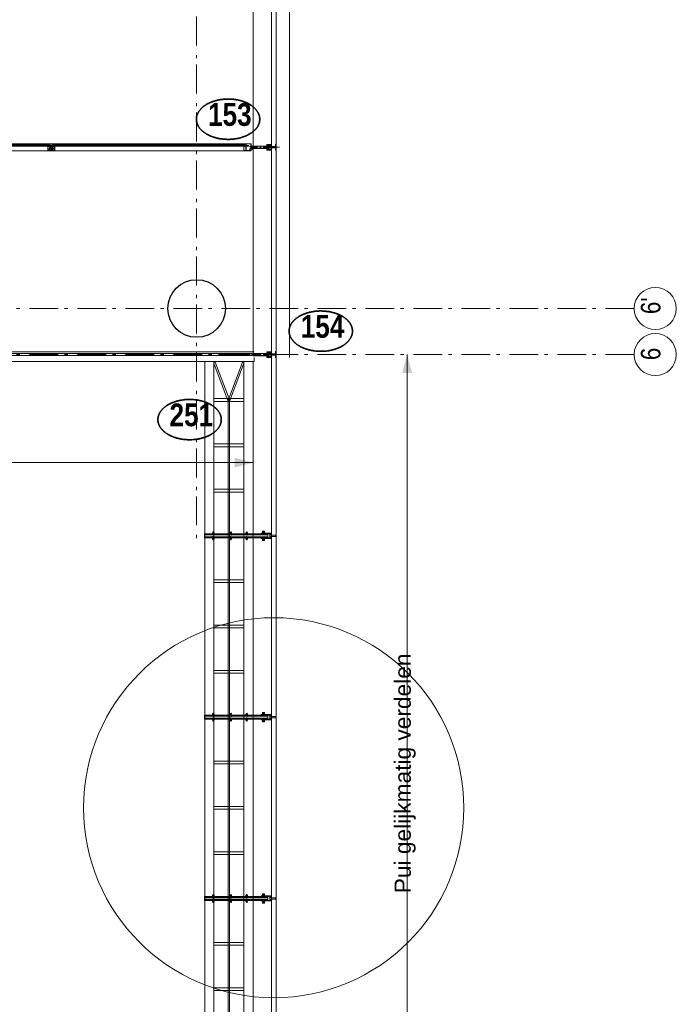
# Model space of a CAD drawing. Header units: millimetres. Extents: x 293454 to 524618, y 211738 to 307297.
# Tile 137 of 152: x 511243 to 516942, y 252253 to 260801. Entities that reach past the tile are written whole.
import ezdxf
from ezdxf.enums import TextEntityAlignment as Align

# ---------------------------------------------------------------- set-up
doc = ezdxf.new("R2010")
doc.units = ezdxf.units.MM
doc.header["$LTSCALE"] = 400
doc.header["$PDMODE"] = 3
doc.header["$PDSIZE"] = 15
for name, pattern in [('STYLE_06', [1.041641, 0.625, -0.208282, 0.069427, -0.138931]), ('STYLE_15', [0.240945, 0.11811, -0.059055, 0.004724, -0.059055]), ('STYLE_16', [0.177165, 0.11811, -0.059055]), ('STYLE_21', [0.138889, 0.069444, -0.069444])]:
    doc.linetypes.add(name, pattern=pattern)
for name, color, linetype, lineweight in [('Buitenkozijnen', 140, 'Continuous', 15), ('Detailaanduiding', 5, 'Continuous', 70), ('mat-baksteen', 5, 'Continuous', 25), ('mat-beton (ihwg)', 5, 'Continuous', 25), ('mat-glas-vert', 5, 'Continuous', 15), ('MAT-kit', 140, 'Continuous', 5), ('mat-kunststof', 43, 'Continuous', 9), ('mat-staal', 5, 'Continuous', 25), ('None', 7, 'Continuous', 9), ('Tekst', 140, 'Continuous', 15)]:
    doc.layers.add(name, color=color, linetype=linetype, lineweight=lineweight)
doc.styles.add('Arial', font='arial.ttf', dxfattribs={"height": 211.666667})
doc.styles.add('Arial Narrow', font='ARIALN.TTF', dxfattribs={"height": 222.25})
doc.styles.add('Arial Narrow (bold)', font='ARIALNB.TTF', dxfattribs={"height": 172.861111})
doc.styles.get("Standard").update_dxf_attribs({"font": 'arial.ttf'})

# ---------------------------------------------------------------- blocks, each defined once
blk = doc.blocks.new('*U336')
at = {"layer": 'None', "color": 8, "linetype": 'Continuous', "lineweight": 5}
for p, q in [((51021.6, 2785), (51021.6, -5055)), ((51101.6, 2785), (51101.6, -5055)), ((51361.6, 2785), (51361.6, -5055)), ((51441.6, 2785), (51441.6, -5055))]:
    blk.add_line(p, q, dxfattribs=at)
for points in [[(51238.4, 2450.3), (51113.5, 2785), (51101.6, 2785), (51101.6, 2774.6), (51225.1, 2443.7)], [(51238.1, 2443.7), (51361.6, 2774.6), (51361.6, 2785), (51349.6, 2785), (51224.7, 2450.3)], [(51101.6, 2468.7), (51361.6, 2468.7), (51361.6, 2443.7), (51101.6, 2443.7)], [(51101.6, 2468.7), (51361.6, 2468.7), (51361.6, 2443.7), (51101.6, 2443.7)], [(51225.1, -4639.3), (51238.1, -4639.3), (51238.1, 2468.7), (51225.1, 2468.7)], [(51101.6, 2075.2), (51361.6, 2075.2), (51361.6, 2050.2), (51101.6, 2050.2)], [(51101.6, 1681.7), (51361.6, 1681.7), (51361.6, 1656.7), (51101.6, 1656.7)], [(51101.6, 894.7), (51361.6, 894.7), (51361.6, 869.7), (51101.6, 869.7)], [(51101.6, 894.7), (51361.6, 894.7), (51361.6, 869.7), (51101.6, 869.7)], [(51101.6, 501.2), (51361.6, 501.2), (51361.6, 476.2), (51101.6, 476.2)], [(51101.6, 107.7), (51361.6, 107.7), (51361.6, 82.7), (51101.6, 82.7)], [(51101.6, -679.3), (51361.6, -679.3), (51361.6, -704.3), (51101.6, -704.3)], [(51101.6, -1072.8), (51361.6, -1072.8), (51361.6, -1097.8), (51101.6, -1097.8)], [(51101.6, -1466.3), (51361.6, -1466.3), (51361.6, -1491.3), (51101.6, -1491.3)], [(51101.6, -2253.3), (51361.6, -2253.3), (51361.6, -2278.3), (51101.6, -2278.3)], [(51101.6, -2646.8), (51361.6, -2646.8), (51361.6, -2671.8), (51101.6, -2671.8)], [(51101.6, -3040.3), (51361.6, -3040.3), (51361.6, -3065.3), (51101.6, -3065.3)], [(51101.6, -3827.3), (51361.6, -3827.3), (51361.6, -3852.3), (51101.6, -3852.3)], [(51101.6, -4220.8), (51361.6, -4220.8), (51361.6, -4245.8), (51101.6, -4245.8)], [(51238.4, -4621), (51225.1, -4614.3), (51101.6, -4945.2), (51101.6, -4987.7)], [(51101.6, -4614.3), (51361.6, -4614.3), (51361.6, -4639.3), (51101.6, -4639.3)], [(51238.1, -4614.3), (51224.7, -4621), (51361.6, -4987.7), (51361.6, -4945.2)], [(51101.6, -5007.8), (51361.6, -5007.8), (51361.6, -5032.8), (51101.6, -5032.8)]]:
    blk.add_lwpolyline(points, close=True, dxfattribs=at)
blk = doc.blocks.new('*U172')
at = {"layer": 'None', "color": 8, "lineweight": 5, "flags": 128}
for points in [[(-5, -154.3), (-5, -154.3, 0.414214), (-5.5, -154.8), (-5.5, -172.5), (-5.5, -172.5, 0.414214), (-5, -173), (-4, -173), (-4, -173, 0.414214), (-3.5, -172.5), (-3.5, -172.5, 0.414214), (-4, -172), (-4.5, -172), (-4.5, -168.8), (-4.5, -168.8, -0.414214), (-4, -168.3), (-2.7, -168.3), (-2.7, -168.3, 0.221695), (-1.9, -167.9), (-0.8, -166.5), (-0.8, -166.5, -0.466308), (0.8, -166.5), (2, -167.9), (2, -167.9, 0.221695), (2.7, -168.3), (4, -168.3), (4, -168.3, -0.414214), (4.5, -168.8), (4.5, -172), (4, -172), (4, -172, 0.414214), (3.5, -172.5), (3.5, -172.5, 0.414214), (4, -173), (5, -173), (5, -173, 0.414214), (5.5, -172.5), (5.5, -154.8), (5.5, -154.8, 0.414214), (5, -154.3), (4.7, -154.3), (4.7, -155), (4.7, -155, -0.414214), (4.4, -155.3), (4.1, -155.3), (4.1, -155.3, -0.414214), (3.3, -154.5), (3.3, -150.6), (3.3, -150.6, -0.414214), (4.1, -149.8), (4.4, -149.8), (4.4, -149.8, -0.414214), (4.7, -150.1), (4.7, -150.8), (5, -150.8), (5, -150.8, 0.414214), (5.5, -150.3), (5.5, -137.6), (5.5, -137.6, 0.351868), (5.3, -137.3), (5.3, -137.3, 0.351868), (4.9, -137.5), (4.1, -139.2), (4.1, -139.2, 0.314902), (4.2, -139.4), (4.5, -139.7), (4.5, -139.7, -0.198912), (4.5, -139.9), (4.5, -140.1), (4.5, -140.1, -0.198912), (4.5, -140.3), (4.2, -140.6), (4.2, -140.6, 0.414214), (4.2, -140.8), (4.5, -141.1), (4.5, -141.1, -0.198912), (4.5, -141.3), (4.5, -141.5), (4.5, -141.5, -0.198912), (4.5, -141.7), (4.2, -142), (4.2, -142, 0.414214), (4.2, -142.2), (4.5, -142.5), (4.5, -142.5, -0.198912), (4.5, -142.7), (4.5, -143.2), (4.5, -143.2, -0.087489), (4.5, -143.3), (4.2, -144.1), (4.2, -148.5), (4.2, -148.5, -0.414214), (3.9, -148.8), (-3.9, -148.8), (-3.9, -148.8, -0.414214), (-4.2, -148.5), (-4.2, -144.1), (-4.5, -143.3), (-4.5, -143.3, -0.087489), (-4.5, -143.2), (-4.5, -142.7), (-4.5, -142.7, -0.198912), (-4.4, -142.5), (-4.1, -142.2), (-4.1, -142.2, 0.414214), (-4.1, -142), (-4.4, -141.7), (-4.4, -141.7, -0.198912), (-4.5, -141.5), (-4.5, -141.3), (-4.5, -141.3, -0.198912), (-4.4, -141.1), (-4.1, -140.8), (-4.1, -140.8, 0.414214), (-4.1, -140.6), (-4.4, -140.3), (-4.4, -140.3, -0.198912), (-4.5, -140.1), (-4.5, -139.9), (-4.5, -139.9, -0.198912), (-4.4, -139.7), (-4.1, -139.4), (-4.1, -139.4, 0.314902), (-4.1, -139.2), (-4.9, -137.5), (-4.9, -137.5, 0.351868), (-5.3, -137.3), (-5.3, -137.3, 0.351868), (-5.5, -137.6), (-5.5, -150.3), (-5.5, -150.3, 0.414214), (-5, -150.8), (-4.7, -150.8), (-4.7, -150.1), (-4.7, -150.1, -0.414214), (-4.4, -149.8), (-4.1, -149.8), (-4.1, -149.8, -0.414214), (-3.3, -150.6), (-3.3, -154.5), (-3.3, -154.5, -0.414214), (-4.1, -155.3), (-4.4, -155.3), (-4.4, -155.3, -0.414214), (-4.7, -155), (-4.7, -154.3)], [(-4.5, -161.7, -0.414214), (-4, -161.2), (-2.7, -161.2), (-2.7, -161.2, 0.414214), (-2.5, -161), (-2.5, -160.4), (-2.5, -160.4, 0.414214), (-2.7, -160.2), (-4, -160.2), (-4, -160.2, -0.414214), (-4.5, -159.7), (-4.5, -156.8), (-4.5, -156.8, -0.414214), (-4, -156.3), (4, -156.3), (4, -156.3, -0.414214), (4.5, -156.8), (4.5, -159.7), (4.5, -159.7, -0.414214), (4, -160.2), (2.7, -160.2), (2.7, -160.2, 0.414214), (2.5, -160.4), (2.5, -161), (2.5, -161, 0.414214), (2.7, -161.2), (4, -161.2), (4, -161.2, -0.414214), (4.5, -161.7), (4.5, -166.8), (4.5, -166.8, -0.414214), (4, -167.3), (3, -167.3), (3, -167.3, -0.221695), (2.6, -167.1), (1.5, -165.9), (1.5, -165.9, 0.466308), (-1.5, -165.9), (-2.6, -167.1), (-2.6, -167.1, -0.221695), (-2.9, -167.3), (-4, -167.3), (-4, -167.3, -0.414214), (-4.5, -166.8), (-4.5, -161.7)], [(-1.8, -149.8, 0.414214), (-2.3, -150.3), (-2.3, -155.1), (-2.3, -155.1, 0.414214), (-2.1, -155.3), (2.1, -155.3), (2.1, -155.3, 0.414214), (2.3, -155.1), (2.3, -150.3), (2.3, -150.3, 0.414214), (1.8, -149.8), (-1.8, -149.8)]]:
    blk.add_lwpolyline(points, format="xyb", close=True, dxfattribs=at)
blk = doc.blocks.new('*U173')
at = {"layer": 'None', "color": 8, "lineweight": 5, "flags": 128}
for points in [[(-13.5, -182.8), (-13.5, -181.9), (-14.5, -181.1), (-14.5, -181.1, 0.36397), (-14.9, -181.1), (-14.9, -181.1), (-15.4, -181.5), (-15.4, -181.5, -0.36397), (-15.8, -181.5), (-15.8, -181.5), (-16.3, -181.1), (-16.3, -181.1, 0.36397), (-16.7, -181.1), (-16.7, -181.1), (-17.2, -181.5), (-17.2, -181.5, -0.36397), (-17.6, -181.5), (-17.6, -181.5), (-18.1, -181.1), (-18.1, -181.1, 0.36397), (-18.5, -181.1), (-18.5, -181.1), (-19, -181.5), (-19, -181.5, -0.36397), (-19.4, -181.5), (-19.4, -181.5), (-19.9, -181.1), (-19.9, -181.1, 0.36397), (-20.3, -181.1), (-20.3, -181.1), (-20.8, -181.5), (-20.8, -181.5, -0.36397), (-21.2, -181.5), (-21.2, -181.5), (-21.7, -181.1), (-21.7, -181.1, 0.36397), (-22.1, -181.1), (-22.1, -181.1), (-22.4, -181.3), (-23.2, -181.3), (-23.5, -181.1), (-23.5, -181.1, 0.36397), (-23.9, -181.1), (-23.9, -181.1), (-24.2, -181.3), (-24.5, -181.3), (-24.5, -181.3, -0.267949), (-24.8, -181.2), (-24.8, -181.2), (-24.9, -180.9), (-24.9, -180.9, 0.339454), (-25.3, -180.7), (-25.3, -180.7, 0.339454), (-25.5, -181), (-25.5, -181), (-25.5, -184.4), (-25.5, -184.4, 0.414214), (-25.2, -184.7), (-25.2, -184.7), (-24.3, -184.7), (-24.3, -184.7, 0.414214), (-24, -184.4), (-24, -184.4), (-24, -182.7), (-24, -182.7, 0.236068), (-24.1, -182.5), (-24.1, -182.5), (-24.1, -182.5, -0.548276), (-24, -182.2), (-24, -182.2, -0.548276), (-23.8, -182.4), (-23.8, -182.4), (-23.8, -182.4, 0.250388), (-23.6, -182.3), (-23.6, -182.3), (-22.8, -182.3), (-22.8, -182.3, -0.414214), (-22.5, -182.6), (-22.5, -182.6), (-22.5, -183.3), (-22.5, -183.3, 0.414214), (-22.2, -183.6), (-22.2, -183.6), (-22, -183.6), (-22, -183.6, 0.131652), (-21.8, -183.5), (-21.8, -183.5), (-20.5, -182.8), (-13.5, -182.8)], [(-6, -180.7), (-6, -180.7, -0.388879), (-8.7, -183.2), (-8.7, -183.2), (-20.4, -183.2), (-21.6, -183.9), (-22.9, -183.9), (-22.9, -182.7), (-23.8, -182.7), (-23.8, -184.8), (23.8, -184.8), (23.8, -182.7), (22.9, -182.7), (22.9, -183.9), (21.7, -183.9), (20.4, -183.2), (8.7, -183.2), (8.7, -183.2, -0.388879), (6, -180.7), (6, -180.7), (5.3, -173.2), (2.5, -173.2), (2.5, -171.2), (-2.5, -171.2), (-2.5, -173.2), (-5.3, -173.2), (-6, -180.7)], [(13.5, -182.8), (13.5, -181.9), (14.5, -181.1), (14.5, -181.1, -0.36397), (14.9, -181.1), (14.9, -181.1), (15.4, -181.5), (15.4, -181.5, 0.36397), (15.8, -181.5), (15.8, -181.5), (16.3, -181.1), (16.3, -181.1, -0.36397), (16.7, -181.1), (16.7, -181.1), (17.2, -181.5), (17.2, -181.5, 0.36397), (17.6, -181.5), (17.6, -181.5), (18.1, -181.1), (18.1, -181.1, -0.36397), (18.5, -181.1), (18.5, -181.1), (19, -181.5), (19, -181.5, 0.36397), (19.4, -181.5), (19.4, -181.5), (19.9, -181.1), (19.9, -181.1, -0.36397), (20.3, -181.1), (20.3, -181.1), (20.8, -181.5), (20.8, -181.5, 0.36397), (21.2, -181.5), (21.2, -181.5), (21.7, -181.1), (21.7, -181.1, -0.36397), (22.1, -181.1), (22.1, -181.1), (22.4, -181.3), (23.2, -181.3), (23.5, -181.1), (23.5, -181.1, -0.36397), (23.9, -181.1), (23.9, -181.1), (24.2, -181.3), (24.5, -181.3), (24.5, -181.3, 0.267949), (24.8, -181.2), (24.8, -181.2), (25, -180.9), (25, -180.9, -0.339454), (25.3, -180.7), (25.3, -180.7, -0.339454), (25.5, -181), (25.5, -181), (25.5, -184.4), (25.5, -184.4, -0.414214), (25.2, -184.7), (25.2, -184.7), (24.3, -184.7), (24.3, -184.7, -0.414214), (24, -184.4), (24, -184.4), (24, -182.7), (24, -182.7, -0.236068), (24.1, -182.5), (24.1, -182.5), (24.1, -182.5, 0.548276), (24.1, -182.2), (24.1, -182.2, 0.548276), (23.9, -182.4), (23.9, -182.4), (23.9, -182.4, -0.250388), (23.6, -182.3), (23.6, -182.3), (22.8, -182.3), (22.8, -182.3, 0.414214), (22.5, -182.6), (22.5, -182.6), (22.5, -183.3), (22.5, -183.3, -0.414214), (22.2, -183.6), (22.2, -183.6), (22, -183.6), (22, -183.6, -0.131652), (21.8, -183.5), (21.8, -183.5), (20.5, -182.8), (13.5, -182.8)]]:
    blk.add_lwpolyline(points, format="xyb", close=True, dxfattribs=at)
blk = doc.blocks.new('verticale stijl 150x50 UV')
at = {"layer": 'None', "color": 8, "linetype": 'STYLE_15', "lineweight": 5}
blk.add_line((0, -216), (0, 35), dxfattribs=at)
at = {"layer": 'None', "color": 8, "lineweight": 5}
for p, q in [((-25.6, -142.7), (-25.6, -142.7)), ((-25.6, -144.4), (-25.6, -144.4)), ((-24.8, -133.4), (-24.8, -133.4)), ((-24.8, -134.2), (-24.8, -134.2)), ((-24.8, -135), (-24.8, -135)), ((-24.8, -135.8), (-24.8, -135.8)), ((-24.8, -136.6), (-24.8, -136.6)), ((-24.8, -137.4), (-24.8, -137.4)), ((-24.8, -138.3), (-24.8, -138.3)), ((-24.8, -139.1), (-24.8, -139.1)), ((-24.8, -139.9), (-24.8, -139.9)), ((-24.8, -140.7), (-24.8, -140.7)), ((-24.8, -141.5), (-24.8, -141.5)), ((-24.8, -142.3), (-24.8, -142.3)), ((-24.8, -143.1), (-24.8, -143.1)), ((-24.8, -144.8), (-24.8, -144.8)), ((-24, -133), (-24, -133)), ((-24, -133.8), (-24, -133.8)), ((-24, -134.6), (-24, -134.6)), ((-24, -135.4), (-24, -135.4)), ((-24, -136.2), (-24, -136.2)), ((-24, -137), (-24, -137)), ((-24, -137.9), (-24, -137.9)), ((-24, -138.7), (-24, -138.7)), ((-24, -139.5), (-24, -139.5)), ((-24, -140.3), (-24, -140.3)), ((-24, -141.1), (-24, -141.1)), ((-24, -141.9), (-24, -141.9)), ((-24, -142.7), (-24, -142.7)), ((-24, -144.4), (-24, -144.4)), ((-23.2, -133.4), (-23.2, -133.4)), ((-23.2, -134.2), (-23.2, -134.2)), ((-23.2, -135), (-23.2, -135)), ((-23.2, -135.8), (-23.2, -135.8)), ((-23.2, -136.6), (-23.2, -136.6)), ((-23.2, -137.4), (-23.2, -137.4)), ((-23.2, -138.3), (-23.2, -138.3)), ((-23.2, -139.1), (-23.2, -139.1)), ((-23.2, -139.9), (-23.2, -139.9)), ((-23.2, -140.7), (-23.2, -140.7)), ((-23.2, -141.5), (-23.2, -141.5)), ((-23.2, -144.8), (-23.2, -144.8)), ((-22.4, -133), (-22.4, -133)), ((-22.4, -133.8), (-22.4, -133.8)), ((-22.4, -134.6), (-22.4, -134.6)), ((-22.4, -140.3), (-22.4, -140.3)), ((-22.4, -141.1), (-22.4, -141.1)), ((-22.4, -144.4), (-22.4, -144.4)), ((-21.6, -126.9), (-21.6, -126.9)), ((-21.6, -127.7), (-21.6, -127.7)), ((-21.6, -128.5), (-21.6, -128.5)), ((-21.6, -129.3), (-21.6, -129.3)), ((-21.6, -130.1), (-21.6, -130.1)), ((-21.6, -130.9), (-21.6, -130.9)), ((-21.6, -131.8), (-21.6, -131.8)), ((-21.6, -132.6), (-21.6, -132.6)), ((-21.6, -133.4), (-21.6, -133.4)), ((-21.6, -134.2), (-21.6, -134.2)), ((-21.6, -135), (-21.6, -135)), ((-21.6, -139.9), (-21.6, -139.9)), ((-21.6, -140.7), (-21.6, -140.7)), ((-21.6, -141.5), (-21.6, -141.5)), ((-21.6, -144.8), (-21.6, -144.8)), ((-20.7, -126.5), (-20.7, -126.5)), ((-20.7, -128.9), (-20.7, -128.9)), ((-20.7, -129.7), (-20.7, -129.7)), ((-20.7, -130.5), (-20.7, -130.5)), ((-20.7, -131.4), (-20.7, -131.4)), ((-20.7, -132.2), (-20.7, -132.2)), ((-20.7, -133), (-20.7, -133)), ((-20.7, -133.8), (-20.7, -133.8)), ((-20.7, -134.6), (-20.7, -134.6)), ((-20.7, -135.4), (-20.7, -135.4)), ((-20.7, -136.2), (-20.7, -136.2)), ((-20.7, -137), (-20.7, -137)), ((-20.7, -137.9), (-20.7, -137.9)), ((-20.7, -138.7), (-20.7, -138.7)), ((-20.7, -139.5), (-20.7, -139.5)), ((-20.7, -140.3), (-20.7, -140.3)), ((-20.7, -141.1), (-20.7, -141.1)), ((-20.7, -144.4), (-20.7, -144.4)), ((-19.9, -126.1), (-19.9, -126.1)), ((-19.9, -130.1), (-19.9, -130.1)), ((-19.9, -130.9), (-19.9, -130.9)), ((-19.9, -131.8), (-19.9, -131.8)), ((-19.9, -132.6), (-19.9, -132.6)), ((-19.9, -133.4), (-19.9, -133.4)), ((-19.9, -134.2), (-19.9, -134.2)), ((-19.9, -135), (-19.9, -135)), ((-19.9, -135.8), (-19.9, -135.8)), ((-19.9, -136.6), (-19.9, -136.6)), ((-19.9, -137.4), (-19.9, -137.4)), ((-19.9, -138.3), (-19.9, -138.3)), ((-19.9, -139.1), (-19.9, -139.1)), ((-19.9, -139.9), (-19.9, -139.9)), ((-19.9, -140.7), (-19.9, -140.7)), ((-19.9, -141.5), (-19.9, -141.5)), ((-19.9, -142.3), (-19.9, -142.3)), ((-19.9, -143.1), (-19.9, -143.1)), ((-19.9, -143.9), (-19.9, -143.9)), ((-19.1, -126.5), (-19.1, -126.5)), ((-19.1, -127.3), (-19.1, -127.3)), ((-19.1, -128.9), (-19.1, -128.9)), ((-19.1, -129.7), (-19.1, -129.7)), ((-19.1, -130.5), (-19.1, -130.5)), ((-19.1, -131.4), (-19.1, -131.4)), ((-19.1, -132.2), (-19.1, -132.2)), ((-19.1, -133), (-19.1, -133)), ((-19.1, -133.8), (-19.1, -133.8)), ((-19.1, -134.6), (-19.1, -134.6)), ((-19.1, -140.3), (-19.1, -140.3)), ((-19.1, -141.1), (-19.1, -141.1)), ((-19.1, -141.9), (-19.1, -141.9)), ((-18.3, -127.7), (-18.3, -127.7)), ((-18.3, -128.5), (-18.3, -128.5)), ((-18.3, -129.3), (-18.3, -129.3)), ((-18.3, -133.4), (-18.3, -133.4)), ((-18.3, -134.2), (-18.3, -134.2)), ((-18.3, -135), (-18.3, -135)), ((-18.3, -139.9), (-18.3, -139.9)), ((-18.3, -140.7), (-18.3, -140.7)), ((-18.3, -141.5), (-18.3, -141.5)), ((-18.3, -142.3), (-18.3, -142.3)), ((-17.5, -133), (-17.5, -133)), ((-17.5, -133.8), (-17.5, -133.8)), ((-17.5, -134.6), (-17.5, -134.6)), ((-17.5, -135.4), (-17.5, -135.4)), ((-17.5, -136.2), (-17.5, -136.2)), ((-17.5, -137), (-17.5, -137)), ((-17.5, -137.9), (-17.5, -137.9)), ((-17.5, -138.7), (-17.5, -138.7)), ((-17.5, -139.5), (-17.5, -139.5)), ((-17.5, -140.3), (-17.5, -140.3)), ((-17.5, -141.1), (-17.5, -141.1)), ((-17.5, -141.9), (-17.5, -141.9)), ((-17.5, -142.7), (-17.5, -142.7)), ((-16.7, -133.4), (-16.7, -133.4)), ((-16.7, -134.2), (-16.7, -134.2)), ((-16.7, -135), (-16.7, -135)), ((-16.7, -135.8), (-16.7, -135.8)), ((-16.7, -136.6), (-16.7, -136.6)), ((-16.7, -137.4), (-16.7, -137.4)), ((-16.7, -138.3), (-16.7, -138.3)), ((-16.7, -139.1), (-16.7, -139.1)), ((-16.7, -139.9), (-16.7, -139.9)), ((-16.7, -140.7), (-16.7, -140.7)), ((-16.7, -141.5), (-16.7, -141.5)), ((-16.7, -142.3), (-16.7, -142.3)), ((-16.7, -143.1), (-16.7, -143.1)), ((-15.9, -141.1), (-15.9, -141.1)), ((-15.9, -141.9), (-15.9, -141.9)), ((-15.9, -142.7), (-15.9, -142.7)), ((-15.9, -144.4), (-15.9, -144.4)), ((-15.1, -142.3), (-15.1, -142.3)), ((-15.1, -143.1), (-15.1, -143.1)), ((-15.1, -143.9), (-15.1, -143.9)), ((-15.1, -144.8), (-15.1, -144.8)), ((-14.2, -141.9), (-14.2, -141.9)), ((-14.2, -142.7), (-14.2, -142.7)), ((-14.2, -143.5), (-14.2, -143.5)), ((-14.2, -144.4), (-14.2, -144.4)), ((-13.4, -143.1), (-13.4, -143.1)), ((-13.4, -143.9), (-13.4, -143.9))]:
    blk.add_line(p, q, dxfattribs=at)
at = {"layer": 'None', "color": 8, "linetype": 'STYLE_16', "lineweight": 5}
for p, q in [((-2.2, -155.1), (0, -154.5)), ((-2.2, -156.7), (-2.2, -155.1)), ((-1.5, -156.9), (-1.5, -155)), ((-1, -157), (-1, -155.1)), ((2.3, -155.1), (0, -154.5)), ((1, -157), (1, -155.1)), ((1.5, -156.9), (1.5, -155)), ((2.3, -156.7), (2.3, -155.1))]:
    blk.add_line(p, q, dxfattribs=at)
at = {"layer": 'None', "color": 8, "linetype": 'Continuous', "lineweight": 5, "flags": 128}
for points in [[(-10, 15.4), (10, 15.4), (10, -104.8), (25, -104.8), (25, -116.8), (-25, -116.8), (-25, -104.8), (-10, -104.8)], [(-8, 13.4), (-8, -104.8), (8, -104.8), (8, 13.4)], [(8, -106.8), (-8, -106.8), (-23, -106.8), (-23, -114.8), (23, -114.8), (23, -106.8)]]:
    blk.add_lwpolyline(points, close=True, dxfattribs=at)
at = {"layer": 'None', "color": 8, "lineweight": 5, "flags": 128}
for points in [[(-14.8, -144.8), (-14.8, -144.8, 0.390793), (-13.2, -143.5), (-13.2, -143.5, 0.390793), (-14.4, -141.8), (-14.4, -141.8, -0.352623), (-16, -139.9), (-16, -133.1), (-16, -133.1, 0.414214), (-16.3, -132.8), (-17.6, -132.8), (-18.1, -133), (-18.1, -133, -0.520293), (-18.3, -132.8), (-18.3, -130.1), (-18.2, -130), (-18.2, -128), (-18.2, -128, -0.577863), (-18.1, -127.7), (-18, -127.7), (-18, -127.7, 0.366605), (-17.7, -127.5), (-17.7, -127.5, 0.366605), (-17.9, -127.1), (-17.9, -127.1, -0.130834), (-19.2, -126.1), (-19.2, -126.1, 0.439074), (-20.7, -126.1), (-20.7, -126.1, -0.133252), (-22, -127.1), (-22, -127.1, 0.366605), (-22.2, -127.5), (-22.2, -127.5, 0.366605), (-21.9, -127.7), (-21.8, -127.7), (-21.8, -127.7, -0.577455), (-21.8, -128), (-21.8, -130), (-21.6, -130.1), (-21.6, -132.8), (-21.6, -132.8, -0.52048), (-21.9, -133), (-22.4, -132.8), (-24.7, -132.8), (-24.7, -132.8, 0.414214), (-25, -133.1), (-25, -140.9), (-25, -140.9, -0.255976), (-25.9, -142.6), (-25.9, -142.6, 0.749676), (-25.3, -144.8), (-21.2, -144.8), (-21.2, -144.8, 0.414214), (-19.2, -142.8), (-19.2, -142.8, -0.402808), (-18.7, -142.3), (-18.7, -142.3, -0.402808), (-18.2, -142.8), (-18.2, -142.8, 0.233259), (-18, -143.1), (-14.6, -143.6), (-14.6, -143.6, -0.419014), (-14.5, -143.7), (-14.5, -143.7, -0.419014), (-14.6, -143.8), (-16, -143.8), (-16, -143.8, 0.414214), (-16.5, -144.3), (-16.5, -144.3, 0.414214), (-16, -144.8)], [(-23.2, -141.6), (-23.2, -141.6, 0.418874), (-23.7, -142.1), (-23.7, -142.1, -0.396568), (-25.3, -143.4), (-25.3, -143.4, 0.437017), (-25.7, -143.7), (-25.7, -143.7, 0.437017), (-25.4, -144), (-21.9, -144), (-21.9, -144, 0.263556), (-20.2, -143), (-20.2, -143, 0.552342), (-20.8, -141.8)], [(25, -132.6), (25, -116.8), (23.1, -116.8), (-23.1, -116.8), (-25, -116.8), (-25, -132.6), (-22.1, -132.6), (-22.1, -128), (-22.6, -128), (-22.6, -126.6), (-22.1, -126.6), (-22.1, -124.7), (-21.9, -124.5), (-21.9, -120.3), (-21.9, -120.3, -0.414214), (-20.2, -118.6), (-20.1, -118.6), (-20.1, -118.6, -0.414214), (-18.4, -120.3), (-18.4, -124.5), (-18.2, -124.7), (-18.2, -126.6), (-17.7, -126.6), (-17.7, -128), (-18.2, -128), (-18.2, -132.6), (-16.3, -132.6), (-16.3, -119.8), (-16.3, -119.8, -0.414214), (-15.1, -118.6), (-15.1, -118.6), (-6.5, -118.6), (-6.5, -118.6, -0.414214), (-5.3, -119.8), (-5.3, -136.8), (-3.9, -136.8), (-3.9, -139.6), (-4.3, -140), (-3.9, -140.4), (-3.9, -141), (-4.3, -141.4), (-3.9, -141.8), (-3.9, -142.4), (-4.3, -142.8), (-3.9, -143.8), (-3.9, -148.6), (-2.2, -148.6), (-2.2, -137.8), (-2.2, -137.8, -0.414214), (0, -135.6), (0, -135.6), (0, -135.6, -0.414214), (2.2, -137.8), (2.2, -148.6), (3.9, -148.6), (3.9, -143.8), (4.3, -142.8), (3.9, -142.4), (3.9, -141.8), (4.3, -141.4), (3.9, -141), (3.9, -140.4), (4.3, -140), (3.9, -139.6), (3.9, -136.8), (5.4, -136.8), (5.4, -119.8), (5.4, -119.8, -0.414214), (6.6, -118.6), (6.6, -118.6), (15.1, -118.6), (15.1, -118.6, -0.414214), (16.3, -119.8), (16.3, -132.6), (18.2, -132.6), (18.2, -128), (17.7, -128), (17.7, -126.6), (18.2, -126.6), (18.2, -124.7), (18.5, -124.5), (18.5, -120.3), (18.5, -120.3, -0.414214), (20.2, -118.6), (20.2, -118.6), (20.2, -118.6, -0.414214), (21.9, -120.3), (21.9, -124.5), (22.1, -124.7), (22.1, -126.6), (22.6, -126.6), (22.6, -128), (22.1, -128), (22.1, -132.6)], [(-23, -135.9), (-23, -135.9, -0.414214), (-22.1, -135), (-22.1, -135, -0.414214), (-21.3, -135.9), (-21.3, -138.8), (-21.3, -138.8, -0.414214), (-22.1, -139.6), (-22.1, -139.6, -0.414214), (-23, -138.8)], [(-21, -127.8, -0.29188), (-20.8, -127.3), (-20.3, -126.9), (-20.3, -126.9, -0.344328), (-19.7, -126.9), (-19.2, -127.3), (-19.2, -127.3, -0.29188), (-19, -127.8), (-19.4, -129.5), (-19.4, -129.5, -0.348796), (-20, -130), (-20, -130, -0.348796), (-20.6, -129.5), (-21, -127.8)], [(-18.8, -139.6, -0.414214), (-19.7, -138.8), (-19.7, -135.9), (-19.7, -135.9, -0.414214), (-18.8, -135), (-18.8, -135, -0.414214), (-18, -135.9), (-18, -138.8), (-18, -138.8, -0.414214), (-18.8, -139.6)], [(0, -157.1), (0, -157.1, -0.163834), (-4.3, -155.6), (-4.3, -155.6), (-4.3, -155.6, -0.234469), (-4.7, -154.8), (-4.7, -154.8), (-4.7, -153.6), (4.8, -153.6), (4.8, -154.8), (4.8, -154.8, -0.234469), (4.4, -155.6), (4.4, -155.6), (4.4, -155.6, -0.163834), (0, -157.1), (0, -157.1)], [(14.8, -144.8), (14.8, -144.8, -0.390793), (13.3, -143.5), (13.3, -143.5, -0.390793), (14.4, -141.8), (14.4, -141.8, 0.352623), (16, -139.9), (16, -133.1), (16, -133.1, -0.414214), (16.3, -132.8), (17.6, -132.8), (18.1, -133), (18.1, -133, 0.520293), (18.4, -132.8), (18.4, -130.1), (18.2, -130), (18.2, -128), (18.2, -128, 0.577863), (18.2, -127.7), (18.1, -127.7), (18.1, -127.7, -0.366605), (17.8, -127.5), (17.8, -127.5, -0.366605), (18, -127.1), (18, -127.1, 0.130834), (19.3, -126.1), (19.3, -126.1, -0.439074), (20.7, -126.1), (20.7, -126.1, 0.133252), (22.1, -127.1), (22.1, -127.1, -0.366605), (22.3, -127.5), (22.3, -127.5, -0.366605), (22, -127.7), (21.9, -127.7), (21.9, -127.7, 0.577455), (21.8, -128), (21.8, -130), (21.7, -130.1), (21.7, -132.8), (21.7, -132.8, 0.52048), (21.9, -133), (22.4, -132.8), (24.7, -132.8), (24.7, -132.8, -0.414214), (25, -133.1), (25, -140.9), (25, -140.9, 0.255976), (25.9, -142.6), (25.9, -142.6, -0.749676), (25.3, -144.8), (21.2, -144.8), (21.2, -144.8, -0.414214), (19.2, -142.8), (19.2, -142.8, 0.402808), (18.7, -142.3), (18.7, -142.3, 0.402808), (18.2, -142.8), (18.2, -142.8, -0.233259), (18, -143.1), (14.6, -143.6), (14.6, -143.6, 0.419014), (14.5, -143.7), (14.5, -143.7, 0.419014), (14.6, -143.8), (16, -143.8), (16, -143.8, -0.414214), (16.5, -144.3), (16.5, -144.3, -0.414214), (16, -144.8)], [(18.9, -139.6, 0.414214), (19.7, -138.8), (19.7, -135.9), (19.7, -135.9, 0.414214), (18.9, -135), (18.9, -135, 0.414214), (18, -135.9), (18, -138.8), (18, -138.8, 0.414214), (18.9, -139.6)], [(21, -127.8, 0.29188), (20.8, -127.3), (20.3, -126.9), (20.3, -126.9, 0.344328), (19.7, -126.9), (19.2, -127.3), (19.2, -127.3, 0.29188), (19, -127.8), (19.4, -129.5), (19.4, -129.5, 0.348796), (20, -130), (20, -130, 0.348796), (20.6, -129.5), (21, -127.8)], [(23.2, -141.6), (23.2, -141.6, -0.418874), (23.7, -142.1), (23.7, -142.1, 0.396568), (25.3, -143.4), (25.3, -143.4, -0.437017), (25.7, -143.7), (25.7, -143.7, -0.437017), (25.4, -144), (21.9, -144), (21.9, -144, -0.263556), (20.2, -143), (20.2, -143, -0.552342), (20.8, -141.8)], [(23, -135.9), (23, -135.9, 0.414214), (22.2, -135), (22.2, -135, 0.414214), (21.3, -135.9), (21.3, -138.8), (21.3, -138.8, 0.414214), (22.2, -139.6), (22.2, -139.6, 0.414214), (23, -138.8)]]:
    blk.add_lwpolyline(points, format="xyb", close=True, dxfattribs=at)
blk.add_lwpolyline([(4, -118.6), (4, -134.3), (-4, -134.3), (-4, -118.6)], close=True, dxfattribs=at)
at = {"layer": 'None', "color": 8, "linetype": 'STYLE_16', "lineweight": 5}
for centre, radius, start, end in [((-1.6, -158.4), 3.38, 79.33567, 100.66433), ((0, -163.2), 8.16, 82.95849, 97.04151), ((0, -160.4), 3.5, 73.41492, 106.58508), ((1.6, -158.4), 3.38, 79.33567, 100.66433)]:
    blk.add_arc(centre, radius, start, end, dxfattribs=at)
at = {"layer": 'None', "color": 7}
for name in ['*U172', '*U173']:
    blk.add_blockref(name, (0, 0), dxfattribs=at)
blk = doc.blocks.new('Vliesgevelelement 4 150x50 1_200')
at = {"layer": 'Buitenkozijnen', "color": 7, "xscale": -1, "rotation": 270.0000000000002}
blk.add_blockref('verticale stijl 150x50 UV', (-5.2, 0), dxfattribs=at)
blk = doc.blocks.new('Kolom O 500')
at = {"layer": 'mat-beton (ihwg)', "lineweight": 25}
blk.add_circle((0, 0), 250, dxfattribs=at)
blk = doc.blocks.new('*U1145')
at = {"layer": 'mat-kunststof', "lineweight": 9}
blk.add_lwpolyline([(51441.1, 4644.4), (51426.1, 4644.4), (51426.1, 4655.6), (51441.1, 4655.6)], close=True, dxfattribs=at)
at = {"layer": 'None', "lineweight": 9}
blk.add_lwpolyline([(51441.1, 4644.4), (51426.1, 4655.6), (51441.1, 4655.6), (51426.1, 4644.4)], dxfattribs=at)
blk = doc.blocks.new('*U1146')
at = {"layer": 'MAT-kit', "color": 9, "linetype": 'Continuous', "lineweight": 5}
for points in [[(51441.1, 4660), (51433, 4659.3), (51426.1, 4660), (51426.1, 4657.8), (51426.1, 4655.6), (51433.6, 4655.6), (51441.1, 4655.6), (51441.1, 4657.8), (51441.1, 4660)], [(51441.1, 4640), (51433, 4640.7), (51426.1, 4640), (51426.1, 4642.2), (51426.1, 4644.4), (51433.6, 4644.4), (51441.1, 4644.4), (51441.1, 4642.2), (51441.1, 4640)]]:
    blk.add_open_spline(points, degree=2, knots=[0, 0, 0, 0.386095, 0.386095, 0.50031, 0.50031, 0.885785, 0.885785, 1, 1, 1], dxfattribs=at)
at = {"layer": 'None', "color": 7}
blk.add_blockref('*U1145', (0, 0), dxfattribs=at)
blk = doc.blocks.new('jan404.129')
at = {"layer": 'None', "lineweight": 15, "flags": 128}
for points in [[(-10, 14.85), (-10, -24.79), (10, -24.79), (10, 14.85)], [(8.5, 13.35), (8.5, -23.29), (-8.5, -23.29), (-8.5, 13.35)]]:
    blk.add_lwpolyline(points, close=True, dxfattribs=at)
blk = doc.blocks.new('*U1147')
at = {"layer": 'None', "color": 7, "linetype": 'Continuous', "lineweight": 15}
for p, q in [((51362.6, 4680), (51423.1, 4680)), ((51362.6, 4678.5), (51381.1, 4678.5)), ((51381.1, 4677), (51362.6, 4677)), ((51381.1, 4678.5), (51423.1, 4678.5)), ((51381.1, 4621.5), (51381.1, 4677)), ((51382.6, 4621.5), (51382.6, 4677)), ((51423.1, 4621.5), (51382.6, 4621.5)), ((51423.1, 4620), (51382.6, 4620)), ((51423.1, 4678.5), (51423.1, 4621.5)), ((51424.6, 4678.5), (51424.6, 4621.5))]:
    blk.add_line(p, q, dxfattribs=at)
for centre, start, end in [((51362.6, 4678.5), 90, 180), ((51362.6, 4678.5), 180, 270), ((51381.1, 4677), 0, 90), ((51382.6, 4621.5), 180, 270), ((51423.1, 4678.5), 0, 90), ((51423.1, 4621.5), 270, 0)]:
    blk.add_arc(centre, 1.5, start, end, dxfattribs=at)
at = {"layer": 'None', "linetype": 'Continuous', "lineweight": 5}
blk.add_point((51424.6, 4645), dxfattribs=at)
blk = doc.blocks.new('*U1148')
at = {"layer": 'mat-staal', "color": 7}
blk.add_blockref('*U1147', (0, 0), dxfattribs=at)
at = {"layer": 'mat-staal', "color": 7, "rotation": 180}
blk.add_blockref('jan404.129', (51371.1, 4634.86), dxfattribs=at)
blk = doc.blocks.new('*U1149')
at = {"layer": 'None', "color": 7, "linetype": 'Continuous', "lineweight": 15}
for p, q in [((49661.35, 4680), (49698.35, 4680)), ((49661.35, 4678.5), (49699.85, 4678.5)), ((49679.85, 4677), (49661.35, 4677)), ((49679.85, 4621.5), (49679.85, 4677)), ((49718.35, 4680), (49681.35, 4680)), ((49681.35, 4621.5), (49681.35, 4677)), ((49698.35, 4621.5), (49681.35, 4621.5)), ((49681.35, 4621.5), (49698.35, 4621.5)), ((49698.35, 4620), (49681.35, 4620)), ((49681.35, 4620), (49698.35, 4620)), ((49698.35, 4621.5), (49698.35, 4677)), ((49718.35, 4678.5), (49699.85, 4678.5)), ((49699.85, 4621.5), (49699.85, 4677)), ((49699.85, 4677), (49718.35, 4677))]:
    blk.add_line(p, q, dxfattribs=at)
for centre, start, end in [((49661.35, 4678.5), 90, 180), ((49661.35, 4678.5), 180, 270), ((49679.85, 4677), 0, 90), ((49681.35, 4621.5), 180, 270), ((49681.35, 4621.5), 180, 270), ((49699.85, 4677), 90, 180), ((49698.35, 4621.5), 270, 0), ((49698.35, 4621.5), 270, 0), ((49718.35, 4678.5), 0, 90), ((49718.35, 4678.5), 270, 0)]:
    blk.add_arc(centre, 1.5, start, end, dxfattribs=at)
at = {"layer": 'None', "linetype": 'Continuous', "lineweight": 5}
for p in [(49679.85, 4645), (49699.85, 4645)]:
    blk.add_point(p, dxfattribs=at)
blk = doc.blocks.new('*U1150')
at = {"layer": 'None', "color": 7}
for name, p in [('*U1149', (0, 0)), ('jan404.129', (49669.85, 4644.79))]:
    blk.add_blockref(name, p, dxfattribs=at)
at = {"layer": 'None', "color": 7, "xscale": -1}
blk.add_blockref('jan404.129', (49709.85, 4644.79), dxfattribs=at)
blk = doc.blocks.new('*U1158')
at = {"layer": 'mat-glas-vert', "color": 140, "lineweight": 15}
for points in [[(48008.6, 4663.9), (48008.6, 4673.9), (49669.8, 4673.9), (49669.8, 4663.9)], [(49266, 4658.4), (51401.2, 4658.4), (51401.2, 4665.9), (49266, 4665.9)], [(49709.8, 4663.9), (49709.8, 4673.9), (51371.1, 4673.9), (51371.1, 4663.9)]]:
    blk.add_lwpolyline(points, close=True, dxfattribs=at)
at = {"layer": 'None', "lineweight": 9}
blk.add_lwpolyline([(51424.6, 4620), (51424.6, 4680), (42691.1, 4680), (42691.1, 4620)], close=True, dxfattribs=at)
at = {"layer": 'mat-staal', "color": 7}
blk.add_blockref('*U1146', (0, 0), dxfattribs=at)
at = {"layer": 'None', "color": 7}
for name in ['*U1150', '*U1148']:
    blk.add_blockref(name, (0, 0), dxfattribs=at)
blk = doc.blocks.new('Detail')
at = {"layer": 'Detailaanduiding', "color": 1, "linetype": 'Continuous', "lineweight": 35}
blk.add_open_spline([(-134.1, 153.9), (-70.3, 177.4), (77, 177.4), (140.9, 153.9), (204.7, 130.5), (241.5, 89.9), (278.4, 49.3), (278.4, 2.4), (278.4, -44.5), (241.5, -85.1), (204.7, -125.7), (140.9, -149.2), (77, -172.6), (-70.3, -172.6), (-134.1, -149.2), (-198, -125.7), (-234.8, -85.1), (-271.6, -44.5), (-271.6, 2.4), (-271.6, 49.3), (-234.8, 89.9), (-198, 130.5), (-134.1, 153.9)], degree=2, knots=[0, 0, 0, 0.097932, 0.195864, 0.195864, 0.280023, 0.280023, 0.347931, 0.347931, 0.415846, 0.415846, 0.5, 0.5, 0.597932, 0.695864, 0.695864, 0.780023, 0.780023, 0.847931, 0.847931, 0.915846, 0.915846, 1, 1, 1], dxfattribs=at)
at = {"layer": 'Detailaanduiding', "style": 'Arial Narrow (bold)'}
blk.add_attdef('Detail', text='', height=197.6, dxfattribs=at).set_placement((-170.2, 142.2), align=Align.TOP_LEFT)
at = {"layer": 'None', "color": 0, "flags": 1}
blk.add_attdef('Fragment', (-271.6, -528.2), '', height=197.6, dxfattribs=at)
blk = doc.blocks.new('ba-bout glaszwaard')
at = {"layer": 'None', "color": 8, "lineweight": 5}
for p, q in [((-11.5, 5), (-9.5, 5)), ((47.5, 5), (45.5, 5)), ((-11.5, -5), (-9.5, -5)), ((47.5, -5), (45.5, -5))]:
    blk.add_line(p, q, dxfattribs=at)
at = {"layer": 'None', "color": 8, "linetype": 'Continuous', "lineweight": 5}
for p, q in [((-2.5, 3), (-8.5, 3)), ((38.5, 3), (44.5, 3)), ((-2.5, -3), (-8.5, -3)), ((38.5, -3), (44.5, -3))]:
    blk.add_line(p, q, dxfattribs=at)
at = {"layer": 'None', "color": 8, "linetype": 'STYLE_21', "lineweight": 5}
blk.add_lwpolyline([(-11.5, 2.5), (47.5, 2.5), (47.5, -2.5), (-11.5, -2.5)], close=True, dxfattribs=at)
at = {"layer": 'None', "color": 8, "linetype": 'Continuous', "lineweight": 5, "flags": 128}
for points in [[(-1.5, 6, 0.414214), (-2.5, 7), (-8.5, 7, 0.414214), (-9.5, 6), (-9.5, -6, 0.414214), (-8.5, -7), (-2.5, -7, 0.414214), (-1.5, -6)], [(37.5, 6, -0.414214), (38.5, 7), (44.5, 7, -0.414214), (45.5, 6), (45.5, -6, -0.414214), (44.5, -7), (38.5, -7, -0.414214), (37.5, -6)]]:
    blk.add_lwpolyline(points, format="xyb", close=True, dxfattribs=at)
at = {"layer": 'None', "color": 8, "linetype": 'Continuous', "lineweight": 5}
for points in [[(-1.5, 9), (-0.5, 9), (-0.5, -9), (-1.5, -9)], [(36.5, 9), (37.5, 9), (37.5, -9), (36.5, -9)]]:
    blk.add_lwpolyline(points, close=True, dxfattribs=at)
at = {"layer": 'None', "color": 8, "lineweight": 5}
for centre, start, end in [((-11.5, 0), 90, 270), ((47.5, 0), 270, 90)]:
    blk.add_arc(centre, 5, start, end, dxfattribs=at)
at = {"layer": 'None', "color": 8, "linetype": 'Continuous', "lineweight": 5}
for centre, start, end in [((-8.5, 4), 180, 270), ((-8.5, 2), 90, 180), ((-2.5, 4), 270, 0), ((-2.5, 2), 0, 90), ((38.5, 4), 180, 270), ((38.5, 2), 90, 180), ((44.5, 4), 270, 0), ((44.5, 2), 0, 90), ((-8.5, -2), 180, 270), ((-8.5, -4), 90, 180), ((-2.5, -4), 0, 90), ((38.5, -4), 90, 180), ((44.5, -2), 270, 0), ((44.5, -4), 0, 90)]:
    blk.add_arc(centre, 1, start, end, dxfattribs=at)
blk = doc.blocks.new('*U215')
at = {"layer": 'None', "color": 8, "lineweight": 5}
for p, q in [((-15.5, -507.1), (-13.5, -507.1)), ((51.5, -507.1), (49.5, -507.1)), ((-15.5, -517.1), (-13.5, -517.1)), ((51.5, -517.1), (49.5, -517.1))]:
    blk.add_line(p, q, dxfattribs=at)
at = {"layer": 'None', "color": 8, "linetype": 'Continuous', "lineweight": 5}
for p, q in [((-6.5, -509.1), (-12.5, -509.1)), ((42.5, -509.1), (48.5, -509.1)), ((-6.5, -515.1), (-12.5, -515.1)), ((42.5, -515.1), (48.5, -515.1))]:
    blk.add_line(p, q, dxfattribs=at)
for points in [[(-22, -503.1), (-4.5, -503.1), (-4.5, -521.1), (-22, -521.1)], [(-5.5, -503.1), (-4.5, -503.1), (-4.5, -521.1), (-5.5, -521.1)], [(40.5, -503.1), (58, -503.1), (58, -521.1), (40.5, -521.1)], [(40.5, -503.1), (41.5, -503.1), (41.5, -521.1), (40.5, -521.1)]]:
    blk.add_lwpolyline(points, close=True, dxfattribs=at)
at = {"layer": 'None', "color": 8, "linetype": 'STYLE_21', "lineweight": 5}
blk.add_lwpolyline([(-15.5, -509.6), (51.5, -509.6), (51.5, -514.6), (-15.5, -514.6)], close=True, dxfattribs=at)
at = {"layer": 'None', "color": 8, "linetype": 'Continuous', "lineweight": 5, "flags": 128}
for points in [[(-5.5, -506.1, 0.414214), (-6.5, -505.1), (-12.5, -505.1, 0.414214), (-13.5, -506.1), (-13.5, -518.1, 0.414214), (-12.5, -519.1), (-6.5, -519.1, 0.414214), (-5.5, -518.1)], [(41.5, -506.1, -0.414214), (42.5, -505.1), (48.5, -505.1, -0.414214), (49.5, -506.1), (49.5, -518.1, -0.414214), (48.5, -519.1), (42.5, -519.1, -0.414214), (41.5, -518.1)]]:
    blk.add_lwpolyline(points, format="xyb", close=True, dxfattribs=at)
at = {"layer": 'None', "color": 8, "lineweight": 5}
for centre, start, end in [((-15.5, -512.1), 90, 270), ((51.5, -512.1), 270, 90)]:
    blk.add_arc(centre, 5, start, end, dxfattribs=at)
at = {"layer": 'None', "color": 8, "linetype": 'Continuous', "lineweight": 5}
for centre, start, end in [((-12.5, -508.1), 180, 270), ((-12.5, -510.1), 90, 180), ((-6.5, -508.1), 270, 0), ((-6.5, -510.1), 0, 90), ((42.5, -508.1), 180, 270), ((42.5, -510.1), 90, 180), ((48.5, -508.1), 270, 0), ((48.5, -510.1), 0, 90), ((-12.5, -514.1), 180, 270), ((-12.5, -516.1), 90, 180), ((-6.5, -516.1), 0, 90), ((42.5, -516.1), 90, 180), ((48.5, -514.1), 270, 0), ((48.5, -516.1), 0, 90)]:
    blk.add_arc(centre, 1, start, end, dxfattribs=at)
blk = doc.blocks.new('*U216')
at = {"layer": 'mat-glas-vert', "lineweight": 15}
blk.add_lwpolyline([(10.5, 0), (25.5, 0), (25.5, -550), (10.5, -550)], close=True, dxfattribs=at)
at = {"layer": 'None', "color": 8, "lineweight": 5}
for points in [[(0, 0), (10, 0), (10, -550), (0, -550)], [(26, 0), (36, 0), (36, -550), (26, -550)], [(-4, -577), (13, -577), (13, -580), (-4, -580)], [(18, -619), (13, -620), (13, -580), (18, -581), (23, -580), (23, -620)], [(23, -577), (40, -577), (40, -580), (23, -580)]]:
    blk.add_lwpolyline(points, close=True, dxfattribs=at)
at = {"layer": 'None', "color": 43, "lineweight": 9}
for points in [[(13, -577), (-4, -577), (-4, -490), (-1, -490), (-1, -574), (13, -574)], [(23, -577), (40, -577), (40, -490), (37, -490), (37, -574), (23, -574)]]:
    blk.add_lwpolyline(points, close=True, dxfattribs=at)
at = {"layer": 'None', "color": 140, "lineweight": 15}
blk.add_lwpolyline([(0, -550), (36, -550), (36, -565), (0, -565)], close=True, dxfattribs=at)
at = {"layer": 'None', "color": 8}
for p in [(0, -75), (0, -226.9), (0, -365.6)]:
    blk.add_blockref('ba-bout glaszwaard', p, dxfattribs=at)
at = {"layer": 'None', "color": 7}
blk.add_blockref('*U215', (0, 0), dxfattribs=at)
blk = doc.blocks.new('glazen vin')
at = {"layer": 'None', "color": 7}
blk.add_blockref('*U216', (0, 0), dxfattribs=at)

msp = doc.modelspace()

# ---------------------------------------------------------------- linework, layer by layer
at = {"layer": 'Buitenkozijnen', "color": 43, "linetype": 'Continuous', "lineweight": 9}
for p, q in [((513267.84062, 295693.5115), (513267.84062, 257893.5115)), ((513583.1126, 295693.5115), (513583.1126, 257868.5115))]:
    msp.add_line(p, q, dxfattribs=at)
at = {"layer": 'Buitenkozijnen', "color": 140, "linetype": 'Continuous', "lineweight": 15}
for p, q in [((513427.84062, 250003.5115), (513427.84062, 295658.5115)), ((513467.84062, 250003.5115), (513467.84062, 295658.5115)), ((513427.84062, 250003.5115), (513427.84062, 295558.5115)), ((513467.84062, 250003.5115), (513467.84062, 295558.5115))]:
    msp.add_line(p, q, dxfattribs=at)
at = {"layer": 'mat-baksteen', "color": 92, "linetype": 'Continuous', "lineweight": 25}
msp.add_line((512967.88125, 257893.5115), (513167.88125, 257893.5115), dxfattribs=at)
msp.add_line((512967.88125, 257893.5115), (513167.88125, 257893.5115), dxfattribs=at)
at = {"layer": 'None', "color": 43, "linetype": 'STYLE_06', "lineweight": 9}
for p, q in [((512777.84062, 297493.29866), (512777.84062, 256293.3515)), ((516576.74062, 258293.5115), (497868.77062, 258293.5115)), ((516576.74062, 257893.5115), (497868.77062, 257893.5115))]:
    msp.add_line(p, q, dxfattribs=at)
at = {"layer": 'None', "color": 43, "linetype": 'Continuous', "lineweight": 9}
for p, q in [((513277.84062, 257916.5115), (491122.79998, 257916.5115)), ((513277.84062, 257833.5115), (491117.84062, 257833.5115)), ((513277.84062, 257868.5115), (513277.84062, 257833.5115)), ((514605.66869, 250023.6875), (514605.66869, 257893.5115))]:
    msp.add_line(p, q, dxfattribs=at)
at = {"layer": 'None', "color": 140, "linetype": 'Continuous', "lineweight": 15}
for p, q in [((491122.79998, 257885.5115), (513257.84062, 257885.5115)), ((499267.88125, 257901.5115), (513257.84062, 257901.5115)), ((513257.84062, 257885.5115), (513257.84062, 257901.5115))]:
    msp.add_line(p, q, dxfattribs=at)
at = {"layer": 'None', "color": 8, "lineweight": 5}
msp.add_line((499267.88125, 256955.17223), (513267.84062, 256955.17223), dxfattribs=at)
at = {"layer": 'None', "color": 43, "linetype": 'Continuous', "lineweight": 9}
for centre, radius in [((516759.34704, 258293.5115), 182.60642), ((516759.34704, 257893.5115), 182.60642), ((513447.84062, 253958.67104), 1650)]:
    msp.add_circle(centre, radius, dxfattribs=at)
at = {"layer": 'None', "color": 43, "lineweight": 9}
msp.add_solid([(514605.66869, 257893.5115), (514648.20562, 257734.7615), (514563.13175, 257734.7615)], dxfattribs=at)
at = {"layer": 'None', "color": 8, "lineweight": 5}
msp.add_solid([(513267.84062, 256955.17223), (513109.09062, 256912.6353), (513109.09062, 256997.70917)], dxfattribs=at)

# ---------------------------------------------------------------- block references
at = {"layer": 'Buitenkozijnen', "color": 7, "xscale": -1}
for p in [(513277.84062, 259693.5115), (513277.84062, 257893.5115)]:
    msp.add_blockref('Vliesgevelelement 4 150x50 1_200', p, dxfattribs=at)
at = {"layer": 'Buitenkozijnen', "color": 7}
msp.add_blockref('Kolom O 500', (512777.84062, 258293.51075), dxfattribs=at)
at = {"layer": 'Detailaanduiding', "color": 7}
for p, values in [((513048.01794, 259934.52086), {'Detail': '153'}), ((513852.84947, 258094.52086), {'Detail': '154'}), ((512713.92576, 257326.52173), {'Detail': '251'})]:
    msp.add_blockref('Detail', p, dxfattribs=at).add_auto_attribs(values)
at = {"layer": 'None', "color": 7}
for name in ['*U1158', '*U336']:
    msp.add_blockref(name, (461826.78125, 255043.5115), dxfattribs=at)
at = {"layer": 'None', "color": 7, "rotation": 90}
for p in [(512847.84062, 256301.5115), (512847.84062, 254727.5115), (512847.84062, 253153.5115)]:
    msp.add_blockref('glazen vin', p, dxfattribs=at)

# ---------------------------------------------------------------- texts
at = {"layer": 'None', "color": 43, "attachment_point": 1, "rotation": 90, "style": 'Arial Narrow'}
for s, insert, char_height in [("6'", (516634.4637, 258244.82816), 169.333333), ('6', (516634.4637, 257844.82816), 169.33333)]:
    msp.add_mtext(s, dxfattribs=dict(at, insert=insert, char_height=char_height))
at = {"layer": 'Tekst', "color": 43, "insert": (514496.50896, 253216.70384), "char_height": 141.1111111, "attachment_point": 1, "rotation": 90, "style": 'Arial'}
msp.add_mtext('Pui gelijkmatig verdelen', dxfattribs=at)

doc.saveas('drawing.dxf')
